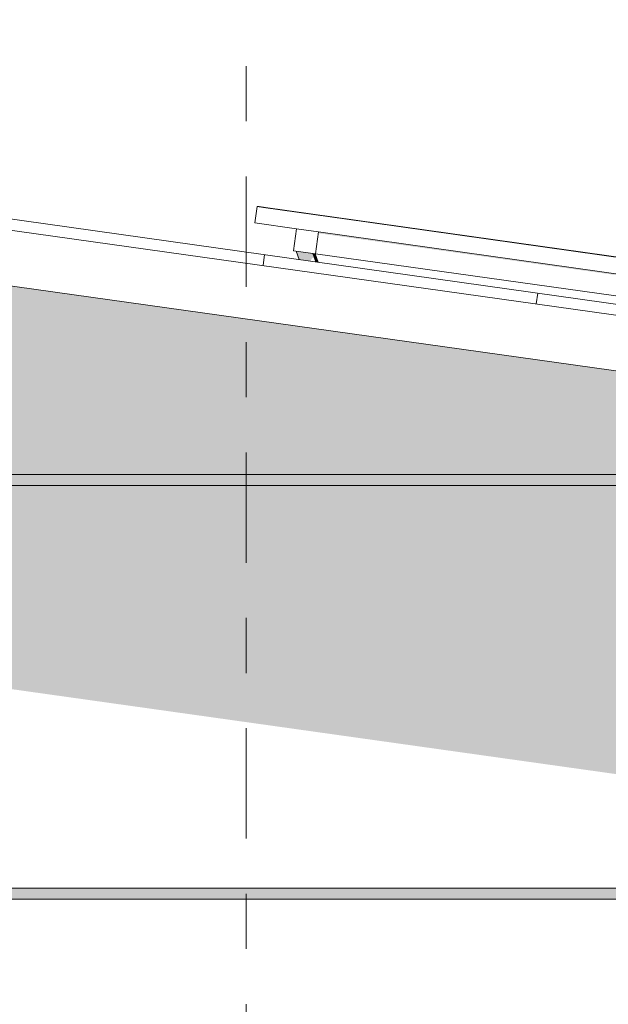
# Model space of a CAD drawing. Header units: metres. Extents: x -52 to 321, y -8 to 26.
# Tile 99 of 256: x -34 to -32.93, y 5.5 to 7.28. Entities that reach past the tile are written whole.
import ezdxf
from ezdxf.enums import TextEntityAlignment as Align

# ---------------------------------------------------------------- set-up
doc = ezdxf.new("R2010")
doc.units = ezdxf.units.M
doc.header["$MEASUREMENT"] = 0
doc.linetypes.add('Raster', pattern=[0.4, 0.2, -0.1, 0, -0.1])
for name, color, linetype in [('10 Fassade', 7, 'Continuous'), ('30 Dachaufbau', 7, 'Continuous'), ('70 PV-Anlage', 7, 'Continuous'), ('90 Achsraster', 7, 'Continuous'), ('94 Genehmigungsplanung Bemaßung', 7, 'Continuous')]:
    doc.layers.add(name, color=color, linetype=linetype)
doc.styles.add('ERSTELLTER_STIL_1', font='arial.ttf')
doc.styles.add('ERSTELLTER_STIL_2', font='arial.ttf')
doc.dimstyles.new('ERSTELLTER_STIL__1', dxfattribs={"dimtxt": 0.25, "dimasz": 0.19, "dimexe": 0.18, "dimexo": 0.1, "dimgap": 0, "dimtad": 1, "dimtih": 1, "dimtoh": 1, "dimzin": 0, "dimdsep": 46, "dimtxsty": 'ERSTELLTER_STIL_2', "dimblk": 'ARROWHEAD_6', "dimblk1": 'ARROWHEAD_6', "dimblk2": 'ARROWHEAD_6', "dimcen": 0.09, "dimclrd": 7, "dimclre": 7, "dimclrt": 7, "dimazin": 0, "dimtfac": 1, "dimtdec": 4, "dimtmove": 0, "dimatfit": 3, "dimfxl": 1, "dimtolj": 1, "dimtzin": 0, "dimarcsym": 0})

# ---------------------------------------------------------------- blocks, each defined once
blk = doc.blocks.new('*X1', base_point=(-33357.279, 0))
at = {"layer": '30 Dachaufbau', "color": 7, "linetype": 'Continuous', "lineweight": 13}
for p, q in [((-33.5592, 6.8385), (-33.5564, 6.8583)), ((-33.5592, 6.8385), (-33.5564, 6.8583)), ((-33.0641, 6.7689), (-33.0613, 6.7887)), ((-33.0641, 6.7689), (-33.0613, 6.7887))]:
    blk.add_line(p, q, dxfattribs=at)
blk = doc.blocks.new('Standard-Rastermarker[2]_1', base_point=(-33.5897, 10))
at = {"layer": '90 Achsraster', "color": 14, "linetype": 'Raster', "lineweight": 18, "true_color": 0xa80000}
blk.add_line((-33.5897, 9), (-33.5897, -1), dxfattribs=at)
at = {"layer": '90 Achsraster', "color": 14, "lineweight": 18, "true_color": 0xa80000, "style": 'ERSTELLTER_STIL_1'}
for tag, p in [('AC_MarkerText_1_0', (-33.5897, 10.5)), ('AC_MarkerText_1_1', (-33.5897, -2.2))]:
    blk.add_attdef(tag, text='', height=0.3, rotation=360, dxfattribs=at).set_placement(p, align=Align.TOP_CENTER)
blk = doc.blocks.new('*D18', base_point=(-33357.279, 0))
at = {"layer": '94 Genehmigungsplanung Bemaßung', "color": 7, "linetype": 'Continuous', "lineweight": 13}
for p, q in [((-43.9997, 9.5481), (-43.9997, 9.9231)), ((-28.1801, 9.5481), (-28.1801, 9.9231)), ((-43.8997, 9.8356), (-44.0997, 9.6356)), ((-28.2801, 9.6356), (-28.0801, 9.8356)), ((-43.9997, 9.7356), (-28.1801, 9.7356)), ((-28.1801, 9.7356), (-28.0301, 9.7356))]:
    blk.add_line(p, q, dxfattribs=at)
at = {"layer": '94 Genehmigungsplanung Bemaßung', "color": 7, "lineweight": 13, "insert": (-36.5189, 9.7856), "char_height": 0.25, "attachment_point": 7, "style": 'ERSTELLTER_STIL_2'}
blk.add_mtext('\\A1;{\\pql;\\fArial|b0|i0|c0|p0;\\W1.000000;15,82}', dxfattribs=at)
blk = doc.blocks.new('ARROWHEAD_6')
at = {"color": 0, "linetype": 'Continuous', "lineweight": 0}
for p, q in [((-0.5, -0.5), (0.5, 0.5)), ((0, 0), (-1, 0))]:
    blk.add_line(p, q, dxfattribs=at)

msp = doc.modelspace()

# ---------------------------------------------------------------- hatches: boundary and pattern name
at = {"layer": '10 Fassade', "linetype": 'Continuous', "lineweight": 0, "true_color": 0x000000}
for points in [[(-34.7797, 6.46), (-32.2497, 6.46), (-32.2497, 6.5535), (-34.7797, 6.909)], [(-34.7497, 6.46), (-34.7497, 6.44), (-32.2797, 6.44), (-32.2797, 6.46)], [(-34.7797, 6.1783), (-32.2497, 5.8227), (-32.2497, 6.44), (-34.7797, 6.44)], [(-34.7497, 5.69), (-32.2797, 5.69), (-32.2797, 5.71), (-34.7497, 5.71)]]:
    msp.add_hatch(color=18, dxfattribs=at).paths.add_polyline_path(points)
at = {"layer": '70 PV-Anlage', "linetype": 'Continuous', "lineweight": 0, "true_color": 0x000000}
for points in [[(-33.4591, 6.8972), (-31.9155, 6.6803), (-31.919, 6.6753), (-31.9235, 6.6433), (-31.9196, 6.6428), (-31.914, 6.6824), (-33.4588, 6.8995)], [(-33.4691, 6.8605), (-33.4993, 6.8648), (-33.4938, 6.8495), (-33.4737, 6.8467), (-33.4694, 6.8528), (-33.4662, 6.8523)], [(-33.4691, 6.8605), (-33.4636, 6.8453), (-33.4635, 6.8452), (-33.469, 6.8605)], [(-33.4691, 6.8605), (-33.4661, 6.8523), (-33.4636, 6.8453)], [(-33.469, 6.8605), (-33.4635, 6.8452), (-33.4634, 6.8452), (-33.4689, 6.8605)], [(-33.4689, 6.8605), (-33.4634, 6.8452), (-33.4632, 6.8452), (-33.4688, 6.8605)], [(-33.4688, 6.8605), (-33.4632, 6.8452), (-33.4631, 6.8452), (-33.4687, 6.8605)], [(-33.4687, 6.8605), (-33.4631, 6.8452), (-33.463, 6.8452), (-33.4685, 6.8605)], [(-33.4685, 6.8605), (-33.463, 6.8452), (-33.4629, 6.8452), (-33.4684, 6.8604)], [(-33.4684, 6.8604), (-33.4629, 6.8452), (-33.4628, 6.8451), (-33.4683, 6.8604)], [(-33.4683, 6.8604), (-33.4628, 6.8451), (-33.4627, 6.8451), (-33.4682, 6.8604)], [(-33.4682, 6.8604), (-33.4627, 6.8451), (-33.4626, 6.8451), (-33.4681, 6.8604)], [(-33.4681, 6.8604), (-33.4626, 6.8451), (-33.4624, 6.8451), (-33.468, 6.8604)], [(-33.468, 6.8604), (-33.4624, 6.8451), (-33.4623, 6.8451), (-33.4679, 6.8604)], [(-33.4679, 6.8604), (-33.4623, 6.8451), (-33.4622, 6.8451), (-33.4677, 6.8603)], [(-33.4677, 6.8603), (-33.4622, 6.8451), (-33.4621, 6.845), (-33.4676, 6.8603)], [(-33.4676, 6.8603), (-33.4621, 6.845), (-33.462, 6.845), (-33.4675, 6.8603)], [(-33.4675, 6.8603), (-33.462, 6.845), (-33.4619, 6.845), (-33.4674, 6.8603)], [(-33.4674, 6.8603), (-33.4619, 6.845), (-33.4618, 6.845), (-33.4673, 6.8603)], [(-33.4673, 6.8603), (-33.4618, 6.845), (-33.4616, 6.845), (-33.4672, 6.8603)], [(-33.4672, 6.8603), (-33.4616, 6.845), (-33.4615, 6.845), (-33.4671, 6.8603)], [(-33.4671, 6.8602), (-33.4615, 6.845), (-33.4614, 6.8449), (-33.4669, 6.8602)], [(-33.4669, 6.8602), (-33.4614, 6.8449), (-33.4613, 6.8449), (-33.4668, 6.8602)], [(-33.4668, 6.8602), (-33.4613, 6.8449), (-33.4612, 6.8449), (-33.4667, 6.8602)], [(-33.4667, 6.8602), (-33.4612, 6.8449), (-33.4611, 6.8449), (-33.4666, 6.8602)], [(-33.4666, 6.8602), (-33.4611, 6.8449), (-33.461, 6.8449), (-33.4665, 6.8602)], [(-33.4665, 6.8602), (-33.461, 6.8449), (-33.4608, 6.8449), (-33.4664, 6.8602)], [(-33.4664, 6.8602), (-33.4608, 6.8449), (-33.4607, 6.8449), (-33.4663, 6.8601)], [(-33.4663, 6.8601), (-33.4607, 6.8449), (-33.4606, 6.8448), (-33.4661, 6.8601)], [(-33.4661, 6.8601), (-33.4606, 6.8448), (-33.4605, 6.8448), (-33.466, 6.8601)], [(-33.466, 6.8601), (-33.4605, 6.8448), (-33.4604, 6.8448), (-33.4659, 6.8601)], [(-33.4659, 6.8601), (-33.4604, 6.8448), (-33.4603, 6.8448), (-33.4658, 6.8601)], [(-33.4658, 6.8601), (-33.4603, 6.8448), (-33.4602, 6.8448), (-33.4657, 6.8601)], [(-33.4657, 6.8601), (-33.4602, 6.8448), (-33.46, 6.8448), (-33.4656, 6.86)], [(-33.4656, 6.86), (-33.46, 6.8448), (-33.4599, 6.8447), (-33.4655, 6.86)], [(-33.4655, 6.86), (-33.4599, 6.8447), (-33.4598, 6.8447), (-33.4653, 6.86)], [(-33.4653, 6.86), (-33.4598, 6.8447), (-33.4597, 6.8447), (-33.4652, 6.86)], [(-33.4652, 6.86), (-33.4597, 6.8447), (-33.4596, 6.8447), (-33.4651, 6.86)]]:
    msp.add_hatch(color=18, dxfattribs=at).paths.add_polyline_path(points)

# ---------------------------------------------------------------- linework, layer by layer
at = {"layer": '10 Fassade', "color": 7, "linetype": 'Continuous', "lineweight": 13}
for p, q in [((-32.2497, 6.46), (-34.7797, 6.46)), ((-32.2497, 6.44), (-34.7797, 6.44)), ((-32.2497, 5.71), (-34.7797, 5.71)), ((-32.2497, 5.69), (-34.7797, 5.69))]:
    msp.add_line(p, q, dxfattribs=at)
at = {"layer": '30 Dachaufbau', "color": 7, "linetype": 'Continuous', "lineweight": 13}
for p, q in [((-36.0897, 7.2143), (-27.6148, 6.0233)), ((-27.6176, 6.0035), (-36.0897, 7.1941)), ((-27.6315, 5.9044), (-36.0897, 7.0931))]:
    msp.add_line(p, q, dxfattribs=at)
at = {"layer": '70 PV-Anlage', "color": 7, "linetype": 'Continuous', "lineweight": 13}
for p, q in [((-33.5742, 6.9157), (-33.57, 6.9454)), ((-31.8702, 6.7065), (-33.57, 6.9454)), ((-33.57, 6.9454), (-33.5699, 6.9454)), ((-33.5699, 6.9454), (-33.5585, 6.9438)), ((-33.5699, 6.9454), (-33.5698, 6.9454)), ((-33.5698, 6.9454), (-33.5584, 6.9438)), ((-33.5698, 6.9454), (-33.5697, 6.9454)), ((-33.5697, 6.9454), (-33.5583, 6.9438)), ((-33.5697, 6.9454), (-33.5696, 6.9454)), ((-33.5696, 6.9454), (-33.5582, 6.9438)), ((-33.5696, 6.9454), (-33.5695, 6.9454)), ((-33.5695, 6.9454), (-33.5581, 6.9438)), ((-33.5695, 6.9454), (-33.5694, 6.9454)), ((-33.5694, 6.9454), (-33.558, 6.9438)), ((-33.5694, 6.9454), (-33.5693, 6.9454)), ((-33.5693, 6.9454), (-33.5579, 6.9438)), ((-33.5693, 6.9454), (-33.5691, 6.9454)), ((-33.5691, 6.9454), (-33.5578, 6.9438)), ((-33.5691, 6.9454), (-33.569, 6.9454)), ((-33.569, 6.9454), (-33.5577, 6.9438)), ((-33.569, 6.9454), (-33.5689, 6.9454)), ((-33.5689, 6.9454), (-33.5575, 6.9438)), ((-33.5689, 6.9454), (-33.5688, 6.9454)), ((-33.5688, 6.9454), (-33.5574, 6.9438)), ((-33.5688, 6.9454), (-33.5687, 6.9454)), ((-33.5687, 6.9454), (-33.5573, 6.9438)), ((-33.5687, 6.9454), (-33.5686, 6.9454)), ((-33.5686, 6.9454), (-33.5572, 6.9438)), ((-33.5686, 6.9454), (-33.5685, 6.9454)), ((-33.5685, 6.9454), (-33.5571, 6.9438)), ((-33.5685, 6.9454), (-33.5684, 6.9454)), ((-33.5684, 6.9454), (-33.557, 6.9438)), ((-33.5684, 6.9454), (-33.5683, 6.9454)), ((-33.5683, 6.9454), (-33.5569, 6.9438)), ((-33.5683, 6.9454), (-33.5682, 6.9454)), ((-33.5682, 6.9454), (-33.5568, 6.9438)), ((-33.5682, 6.9454), (-33.5681, 6.9454)), ((-33.5681, 6.9454), (-33.5567, 6.9438)), ((-33.5681, 6.9454), (-33.568, 6.9454)), ((-33.568, 6.9454), (-33.5566, 6.9438)), ((-33.568, 6.9454), (-33.5678, 6.9454)), ((-33.5678, 6.9454), (-33.5565, 6.9438)), ((-33.5678, 6.9454), (-33.5677, 6.9454)), ((-33.5677, 6.9454), (-33.5564, 6.9438)), ((-33.5677, 6.9454), (-33.5676, 6.9454)), ((-33.5676, 6.9454), (-33.5562, 6.9438)), ((-33.5676, 6.9454), (-33.5675, 6.9454)), ((-33.5675, 6.9454), (-33.5561, 6.9438)), ((-33.5675, 6.9454), (-33.5674, 6.9454)), ((-33.5674, 6.9454), (-33.556, 6.9438)), ((-33.5674, 6.9454), (-33.5673, 6.9454)), ((-33.5673, 6.9454), (-33.5559, 6.9438)), ((-33.5673, 6.9454), (-33.5672, 6.9454)), ((-33.5672, 6.9454), (-33.5558, 6.9438)), ((-33.5672, 6.9454), (-33.5671, 6.9454)), ((-33.5671, 6.9454), (-33.5557, 6.9438)), ((-33.5671, 6.9454), (-33.567, 6.9454)), ((-33.567, 6.9454), (-33.5556, 6.9438)), ((-33.567, 6.9454), (-33.5669, 6.9454)), ((-33.5669, 6.9454), (-33.5555, 6.9438)), ((-33.5669, 6.9454), (-33.5668, 6.9454)), ((-33.5668, 6.9454), (-33.5554, 6.9438)), ((-33.5668, 6.9454), (-33.5667, 6.9454)), ((-33.5667, 6.9454), (-33.5553, 6.9438)), ((-33.5667, 6.9454), (-33.5665, 6.9454)), ((-33.5665, 6.9454), (-33.5552, 6.9438)), ((-33.5665, 6.9454), (-33.5664, 6.9454)), ((-33.5664, 6.9454), (-33.5551, 6.9438)), ((-33.5664, 6.9454), (-33.5663, 6.9454)), ((-33.5663, 6.9454), (-33.5549, 6.9438)), ((-33.5663, 6.9454), (-33.5662, 6.9454)), ((-33.5662, 6.9454), (-33.5548, 6.9438)), ((-33.5585, 6.9438), (-33.5586, 6.9438)), ((-31.885, 6.7086), (-33.5585, 6.9438)), ((-33.5584, 6.9438), (-33.5585, 6.9438)), ((-31.8849, 6.7086), (-33.5584, 6.9438)), ((-33.5583, 6.9438), (-33.5584, 6.9438)), ((-31.8848, 6.7086), (-33.5583, 6.9438)), ((-33.5582, 6.9438), (-33.5583, 6.9438)), ((-31.8846, 6.7086), (-33.5582, 6.9438)), ((-33.5581, 6.9438), (-33.5582, 6.9438)), ((-31.8845, 6.7086), (-33.5581, 6.9438)), ((-33.558, 6.9438), (-33.5581, 6.9438)), ((-31.8844, 6.7086), (-33.558, 6.9438)), ((-33.5579, 6.9438), (-33.558, 6.9438)), ((-31.8843, 6.7086), (-33.5579, 6.9438)), ((-33.5578, 6.9438), (-33.5579, 6.9438)), ((-31.8842, 6.7086), (-33.5578, 6.9438)), ((-33.5577, 6.9438), (-33.5578, 6.9438)), ((-31.8841, 6.7086), (-33.5577, 6.9438)), ((-33.5575, 6.9438), (-33.5577, 6.9438)), ((-31.884, 6.7086), (-33.5575, 6.9438)), ((-33.5574, 6.9438), (-33.5575, 6.9438)), ((-31.8839, 6.7086), (-33.5574, 6.9438)), ((-33.5573, 6.9438), (-33.5574, 6.9438)), ((-31.8838, 6.7086), (-33.5573, 6.9438)), ((-33.5572, 6.9438), (-33.5573, 6.9438)), ((-31.8837, 6.7086), (-33.5572, 6.9438)), ((-33.5571, 6.9438), (-33.5572, 6.9438)), ((-31.8836, 6.7086), (-33.5571, 6.9438)), ((-33.557, 6.9438), (-33.5571, 6.9438)), ((-31.8834, 6.7086), (-33.557, 6.9438)), ((-33.5569, 6.9438), (-33.557, 6.9438)), ((-31.8833, 6.7086), (-33.5569, 6.9438)), ((-33.5568, 6.9438), (-33.5569, 6.9438)), ((-31.8832, 6.7086), (-33.5568, 6.9438)), ((-33.5567, 6.9438), (-33.5568, 6.9438)), ((-31.8831, 6.7086), (-33.5567, 6.9438)), ((-33.5566, 6.9438), (-33.5567, 6.9438)), ((-31.883, 6.7086), (-33.5566, 6.9438)), ((-33.5565, 6.9438), (-33.5566, 6.9438)), ((-31.8829, 6.7086), (-33.5565, 6.9438)), ((-33.5564, 6.9438), (-33.5565, 6.9438)), ((-31.8828, 6.7086), (-33.5564, 6.9438)), ((-33.5562, 6.9438), (-33.5563, 6.9438)), ((-31.8827, 6.7086), (-33.5562, 6.9438)), ((-33.5561, 6.9438), (-33.5562, 6.9438)), ((-31.8826, 6.7086), (-33.5561, 6.9438)), ((-33.556, 6.9438), (-33.5561, 6.9438)), ((-31.8825, 6.7086), (-33.556, 6.9438)), ((-33.5559, 6.9438), (-33.556, 6.9438)), ((-31.8824, 6.7086), (-33.5559, 6.9438)), ((-33.5558, 6.9438), (-33.5559, 6.9438)), ((-31.8823, 6.7086), (-33.5558, 6.9438)), ((-33.5557, 6.9438), (-33.5558, 6.9438)), ((-31.8821, 6.7086), (-33.5557, 6.9438)), ((-33.5556, 6.9438), (-33.5557, 6.9438)), ((-31.882, 6.7086), (-33.5556, 6.9438)), ((-33.5555, 6.9438), (-33.5556, 6.9438)), ((-31.8819, 6.7086), (-33.5555, 6.9438)), ((-33.5554, 6.9438), (-33.5555, 6.9438)), ((-31.8818, 6.7086), (-33.5554, 6.9438)), ((-33.5553, 6.9438), (-33.5554, 6.9438)), ((-31.8817, 6.7086), (-33.5553, 6.9438)), ((-33.5552, 6.9438), (-33.5553, 6.9438)), ((-31.8816, 6.7086), (-33.5552, 6.9438)), ((-33.5551, 6.9438), (-33.5552, 6.9438)), ((-31.8815, 6.7086), (-33.5551, 6.9438)), ((-33.5549, 6.9438), (-33.555, 6.9438)), ((-31.8814, 6.7086), (-33.5549, 6.9438)), ((-33.5548, 6.9438), (-33.5549, 6.9438)), ((-31.8813, 6.7086), (-33.5548, 6.9438)), ((-33.4984, 6.9051), (-33.5742, 6.9157)), ((-33.504, 6.8654), (-33.4984, 6.9051)), ((-33.4588, 6.8995), (-33.4984, 6.9051)), ((-33.4644, 6.8599), (-33.4588, 6.8995)), ((-31.914, 6.6824), (-33.4588, 6.8995)), ((-33.4644, 6.8599), (-33.504, 6.8654)), ((-33.4938, 6.8495), (-33.4993, 6.8648)), ((-33.4691, 6.8605), (-33.4636, 6.8453)), ((-33.469, 6.8605), (-33.4635, 6.8452)), ((-33.4689, 6.8605), (-33.4634, 6.8452)), ((-33.4688, 6.8605), (-33.4632, 6.8452)), ((-33.4687, 6.8605), (-33.4631, 6.8452)), ((-33.4685, 6.8605), (-33.463, 6.8452)), ((-33.4684, 6.8604), (-33.4629, 6.8452)), ((-33.4683, 6.8604), (-33.4628, 6.8451)), ((-33.4682, 6.8604), (-33.4627, 6.8451)), ((-33.4681, 6.8604), (-33.4626, 6.8451)), ((-33.468, 6.8604), (-33.4624, 6.8451)), ((-33.4679, 6.8604), (-33.4623, 6.8451)), ((-33.4677, 6.8603), (-33.4622, 6.8451)), ((-33.4676, 6.8603), (-33.4621, 6.845)), ((-33.4675, 6.8603), (-33.462, 6.845)), ((-33.4674, 6.8603), (-33.4619, 6.845)), ((-33.4673, 6.8603), (-33.4618, 6.845)), ((-33.4672, 6.8603), (-33.4616, 6.845)), ((-33.4671, 6.8603), (-33.4615, 6.845)), ((-33.4669, 6.8602), (-33.4614, 6.8449)), ((-33.4668, 6.8602), (-33.4613, 6.8449)), ((-33.4667, 6.8602), (-33.4612, 6.8449)), ((-33.4666, 6.8602), (-33.4611, 6.8449)), ((-33.4665, 6.8602), (-33.461, 6.8449)), ((-33.4664, 6.8602), (-33.4608, 6.8449)), ((-33.4663, 6.8601), (-33.4607, 6.8449)), ((-33.4661, 6.8601), (-33.4606, 6.8448)), ((-33.466, 6.8601), (-33.4605, 6.8448)), ((-33.4659, 6.8601), (-33.4604, 6.8448)), ((-33.4658, 6.8601), (-33.4603, 6.8448)), ((-33.4657, 6.8601), (-33.4602, 6.8448)), ((-33.4656, 6.86), (-33.46, 6.8448)), ((-33.4655, 6.86), (-33.4599, 6.8447)), ((-33.4653, 6.86), (-33.4598, 6.8447)), ((-33.4652, 6.86), (-33.4597, 6.8447)), ((-33.4651, 6.86), (-33.4596, 6.8447)), ((-31.9196, 6.6428), (-33.4644, 6.8599)), ((-33.4636, 6.8453), (-33.4636, 6.8453)), ((-33.4635, 6.8452), (-33.4635, 6.8452)), ((-33.4635, 6.8452), (-33.4635, 6.8452)), ((-33.4635, 6.8452), (-33.4635, 6.8452)), ((-33.4634, 6.8452), (-33.4634, 6.8452)), ((-33.4634, 6.8452), (-33.4634, 6.8452)), ((-33.4634, 6.8452), (-33.4634, 6.8452)), ((-33.4632, 6.8452), (-33.4632, 6.8452)), ((-33.4632, 6.8452), (-33.4632, 6.8452)), ((-33.4632, 6.8452), (-33.4632, 6.8452)), ((-33.4631, 6.8452), (-33.4631, 6.8452)), ((-33.4631, 6.8452), (-33.4631, 6.8452)), ((-33.4631, 6.8452), (-33.4631, 6.8452)), ((-33.463, 6.8452), (-33.463, 6.8452)), ((-33.463, 6.8452), (-33.463, 6.8452)), ((-33.463, 6.8452), (-33.463, 6.8452)), ((-33.4629, 6.8452), (-33.4629, 6.8452)), ((-33.4629, 6.8452), (-33.4629, 6.8452)), ((-33.4629, 6.8452), (-33.4629, 6.8452)), ((-33.4628, 6.8451), (-33.4628, 6.8451)), ((-33.4628, 6.8451), (-33.4628, 6.8451)), ((-33.4628, 6.8451), (-33.4628, 6.8451)), ((-33.4627, 6.8451), (-33.4627, 6.8451)), ((-33.4627, 6.8451), (-33.4627, 6.8451)), ((-33.4627, 6.8451), (-33.4627, 6.8451)), ((-33.4626, 6.8451), (-33.4626, 6.8451)), ((-33.4626, 6.8451), (-33.4626, 6.8451)), ((-33.4626, 6.8451), (-33.4626, 6.8451)), ((-33.4624, 6.8451), (-33.4624, 6.8451)), ((-33.4624, 6.8451), (-33.4624, 6.8451)), ((-33.4624, 6.8451), (-33.4624, 6.8451)), ((-33.4623, 6.8451), (-33.4623, 6.8451)), ((-33.4623, 6.8451), (-33.4623, 6.8451)), ((-33.4623, 6.8451), (-33.4623, 6.8451)), ((-33.4622, 6.8451), (-33.4622, 6.8451)), ((-33.4622, 6.8451), (-33.4622, 6.8451)), ((-33.4622, 6.8451), (-33.4622, 6.8451)), ((-33.4621, 6.845), (-33.4621, 6.845)), ((-33.4621, 6.845), (-33.4621, 6.845)), ((-33.4621, 6.845), (-33.4621, 6.845)), ((-33.462, 6.845), (-33.462, 6.845)), ((-33.462, 6.845), (-33.462, 6.845)), ((-33.462, 6.845), (-33.462, 6.845)), ((-33.4619, 6.845), (-33.4619, 6.845)), ((-33.4619, 6.845), (-33.4619, 6.845)), ((-33.4619, 6.845), (-33.4619, 6.845)), ((-33.4618, 6.845), (-33.4618, 6.845)), ((-33.4618, 6.845), (-33.4618, 6.845)), ((-33.4618, 6.845), (-33.4618, 6.845)), ((-33.4616, 6.845), (-33.4616, 6.845)), ((-33.4616, 6.845), (-33.4616, 6.845)), ((-33.4616, 6.845), (-33.4616, 6.845)), ((-33.4615, 6.845), (-33.4615, 6.845)), ((-33.4615, 6.845), (-33.4615, 6.845)), ((-33.4615, 6.845), (-33.4615, 6.845)), ((-33.4614, 6.8449), (-33.4614, 6.8449)), ((-33.4614, 6.8449), (-33.4614, 6.8449)), ((-33.4614, 6.8449), (-33.4614, 6.8449)), ((-33.4613, 6.8449), (-33.4613, 6.8449)), ((-33.4613, 6.8449), (-33.4613, 6.8449)), ((-33.4613, 6.8449), (-33.4613, 6.8449)), ((-33.4612, 6.8449), (-33.4612, 6.8449)), ((-33.4612, 6.8449), (-33.4612, 6.8449)), ((-33.4612, 6.8449), (-33.4612, 6.8449)), ((-33.4611, 6.8449), (-33.4611, 6.8449)), ((-33.4611, 6.8449), (-33.4611, 6.8449)), ((-33.4611, 6.8449), (-33.4611, 6.8449)), ((-33.461, 6.8449), (-33.461, 6.8449)), ((-33.461, 6.8449), (-33.461, 6.8449)), ((-33.461, 6.8449), (-33.461, 6.8449)), ((-33.4608, 6.8449), (-33.4608, 6.8449)), ((-33.4608, 6.8449), (-33.4608, 6.8449)), ((-33.4608, 6.8449), (-33.4608, 6.8449)), ((-33.4607, 6.8449), (-33.4607, 6.8449)), ((-33.4607, 6.8449), (-33.4607, 6.8449)), ((-33.4607, 6.8449), (-33.4607, 6.8449)), ((-33.4606, 6.8448), (-33.4606, 6.8448)), ((-33.4606, 6.8448), (-33.4606, 6.8448)), ((-33.4606, 6.8448), (-33.4606, 6.8448)), ((-33.4605, 6.8448), (-33.4605, 6.8448)), ((-33.4605, 6.8448), (-33.4605, 6.8448)), ((-33.4605, 6.8448), (-33.4605, 6.8448)), ((-33.4604, 6.8448), (-33.4604, 6.8448)), ((-33.4604, 6.8448), (-33.4604, 6.8448)), ((-33.4604, 6.8448), (-33.4604, 6.8448)), ((-33.4603, 6.8448), (-33.4603, 6.8448)), ((-33.4603, 6.8448), (-33.4603, 6.8448)), ((-33.4603, 6.8448), (-33.4603, 6.8448)), ((-33.4602, 6.8448), (-33.4602, 6.8448)), ((-33.4602, 6.8448), (-33.4602, 6.8448)), ((-33.4602, 6.8448), (-33.4602, 6.8448)), ((-33.46, 6.8448), (-33.46, 6.8448)), ((-33.46, 6.8448), (-33.46, 6.8448)), ((-33.46, 6.8448), (-33.46, 6.8448)), ((-33.4599, 6.8447), (-33.4599, 6.8447)), ((-33.4599, 6.8447), (-33.4599, 6.8447)), ((-33.4599, 6.8447), (-33.4599, 6.8447)), ((-33.4598, 6.8447), (-33.4598, 6.8447)), ((-33.4598, 6.8447), (-33.4598, 6.8447)), ((-33.4598, 6.8447), (-33.4598, 6.8447)), ((-33.4597, 6.8447), (-33.4597, 6.8447)), ((-33.4597, 6.8447), (-33.4597, 6.8447)), ((-33.4597, 6.8447), (-33.4597, 6.8447)), ((-33.4596, 6.8447), (-33.4596, 6.8447))]:
    msp.add_line(p, q, dxfattribs=at)

# ---------------------------------------------------------------- block references
at = {"layer": '30 Dachaufbau', "lineweight": 0}
msp.add_blockref('*X1', (-33357.279, 0), dxfattribs=at)
at = {"layer": '90 Achsraster', "color": 7, "linetype": 'Continuous', "lineweight": 18}
msp.add_blockref('Standard-Rastermarker[2]_1', (-33.5897, 10), dxfattribs=at)

# ---------------------------------------------------------------- dimensions: what is measured, and where the dimension line sits
at = {"layer": '94 Genehmigungsplanung Bemaßung', "color": 7, "linetype": 'Continuous', "lineweight": 13}
dim = msp.add_linear_dim(base=(-28.1801, 9.7356), p1=(-43.9997, 1.2), p2=(-28.1801, 1.2), dimstyle='ERSTELLTER_STIL__1', dxfattribs=at)
dim.commit()
dim.dimension.update_dxf_attribs({"geometry": '*D18', "text_midpoint": (-36.1001, 9.9106), "dimtype": 160})

doc.saveas('drawing.dxf')
